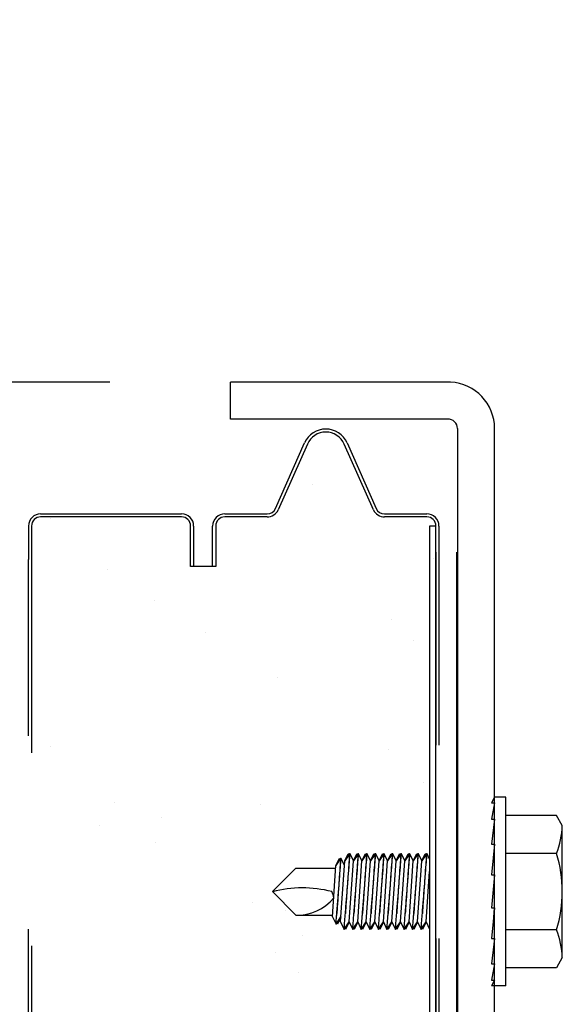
# Model space of a CAD drawing. Header units: inches. Extents: x 168.8 to 189.1, y 234.4 to 247.7.
# Tile 19 of 24: x 174.771 to 175.052, y 245.167 to 245.676. Entities that reach past the tile are written whole.
import ezdxf

# ---------------------------------------------------------------- set-up
doc = ezdxf.new("R2010")
doc.units = ezdxf.units.IN
doc.header["$LTSCALE"] = 0.25
doc.header["$MEASUREMENT"] = 0
doc.linetypes.add('HIDDEN', pattern=[0.375, 0.25, -0.125])
doc.layers.add('515', color=7, linetype='Continuous')
doc.layers.add('ANNOTATIONS', color=1, linetype='Continuous')
doc.styles.add('ARIAL', font='arial.ttf', dxfattribs={"height": 0.09375})
doc.styles.get("Standard").update_dxf_attribs({"font": 'romans.shx'})
doc.dimstyles.new('DIMSTYLE_5', dxfattribs={"dimtxt": 0.0625, "dimasz": 0.15, "dimexe": 0.18, "dimexo": 0.0625, "dimgap": 0.09, "dimtad": 0, "dimtih": 1, "dimtoh": 1, "dimdec": 5, "dimlfac": 8, "dimzin": 4, "dimdsep": 46, "dimtxsty": 'Standard', "dimcen": 0.09, "dimadec": 0, "dimazin": 0, "dimtp": 0.03125, "dimtm": 0.03125, "dimtfac": 1, "dimtdec": 5, "dimtofl": 0, "dimtmove": 0, "dimatfit": 3, "dimfxl": 1, "dimtolj": 1, "dimtzin": 4, "dimarcsym": 0})

# ---------------------------------------------------------------- blocks, each defined once
blk = doc.blocks.new('*D7')
at = {"layer": 'ANNOTATIONS', "color": 0, "lineweight": -2, "transparency": 16777216}
for p, q in [((173.962679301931, 245.5824216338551), (173.962679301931, 245.6761716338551)), ((174.8174746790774, 245.4886716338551), (173.782679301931, 245.4886716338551)), ((174.0339885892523, 245.3294994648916), (173.782679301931, 245.3294994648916)), ((173.962679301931, 245.2357494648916), (173.962679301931, 245.1419994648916)), ((173.962679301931, 245.1419994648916), (173.868929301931, 245.1419994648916))]:
    blk.add_line(p, q, dxfattribs=at)
at = {"layer": 'ANNOTATIONS', "color": 0, "transparency": 16777216}
for points in [[(173.947054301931, 245.5824216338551), (173.978304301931, 245.5824216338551), (173.962679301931, 245.4886716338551)], [(173.947054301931, 245.2357494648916), (173.978304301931, 245.2357494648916), (173.962679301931, 245.3294994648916)]]:
    blk.add_solid(points, dxfattribs=at)
at = {"layer": 'defpoints', "color": 0, "transparency": 16777216}
for p in [(174.8799746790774, 245.4886716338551), (173.962679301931, 245.3294994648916), (174.0964885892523, 245.3294994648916)]:
    blk.add_point(p, dxfattribs=at)
at = {"layer": 'ANNOTATIONS', "color": 0, "transparency": 16777216, "insert": (173.5872725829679, 245.1419994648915), "char_height": 0.09375, "attachment_point": 5, "style": 'ARIAL'}
blk.add_mtext('\\A1;1" LAP', dxfattribs=at)

msp = doc.modelspace()

# ---------------------------------------------------------------- linework, layer by layer
at = {"layer": '515'}
for p, q in [((174.9938606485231, 245.488671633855), (174.8799746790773, 245.488671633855)), ((174.8799746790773, 245.4694792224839), (174.8799746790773, 245.488671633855)), ((174.9923445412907, 245.4694792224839), (174.8799746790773, 245.4694792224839)), ((174.9974746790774, 245.464610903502), (174.9974746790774, 244.799874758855)), ((175.0166934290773, 244.799874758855), (175.0166934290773, 245.464610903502)), ((174.9031999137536, 245.423211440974), (174.9183130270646, 245.4571929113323)), ((174.919740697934, 245.4565579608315), (174.904627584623, 245.4225764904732)), ((174.953984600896, 245.4225764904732), (174.9388714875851, 245.4565579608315)), ((174.9402991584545, 245.4571929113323), (174.9554122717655, 245.423211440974)), ((174.9224926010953, 245.435681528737), (174.9224926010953, 245.435681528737)), ((174.7816498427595, 245.4204287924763), (174.8546185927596, 245.4204287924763)), ((174.8546185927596, 245.4188662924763), (174.7816498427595, 245.4188662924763)), ((174.7867885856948, 245.4178157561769), (174.7867885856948, 245.4178157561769)), ((174.8769623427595, 245.4204287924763), (174.8989169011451, 245.4204287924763)), ((174.8989169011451, 245.4188662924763), (174.8769623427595, 245.4188662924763)), ((174.9596952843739, 245.4204287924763), (174.9816498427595, 245.4204287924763)), ((174.9816498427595, 245.4188662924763), (174.9596952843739, 245.4188662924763)), ((174.7753998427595, 245.4141787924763), (174.7753998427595, 245.3968771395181)), ((174.7769623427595, 245.4141787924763), (174.7769623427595, 245.3968771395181)), ((174.8593060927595, 245.3931857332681), (174.8593060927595, 245.4141787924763)), ((174.8608685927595, 245.4141787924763), (174.8608685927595, 245.3931857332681)), ((174.8707123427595, 245.3931857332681), (174.8707123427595, 245.4141787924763)), ((174.8722748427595, 245.4141787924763), (174.8722748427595, 245.3931857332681)), ((174.9878998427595, 245.4141787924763), (174.9878998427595, 245.3968771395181)), ((174.9849235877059, 245.3975285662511), (174.9849235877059, 245.3975285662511)), ((174.8161177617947, 245.3914468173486), (174.8161177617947, 245.3914468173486)), ((174.8722748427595, 245.3931857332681), (174.8593060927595, 245.3931857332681)), ((174.8406227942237, 245.3756717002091), (174.8406227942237, 245.3756717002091)), ((174.9631568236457, 245.365702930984), (174.9631568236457, 245.365702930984)), ((174.8669787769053, 245.3588810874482), (174.8669787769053, 245.3588810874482)), ((174.9746767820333, 245.3551468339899), (174.9746767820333, 245.3551468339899)), ((174.9043486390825, 245.3357012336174), (174.9043486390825, 245.3357012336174)), ((174.7867938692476, 245.3002921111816), (174.7867938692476, 245.3002921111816)), ((174.9618603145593, 245.2984348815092), (174.9618603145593, 245.2984348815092)), ((174.9801173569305, 245.2814460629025), (174.9801173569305, 245.2814460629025)), ((175.0166934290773, 245.273827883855), (175.0151309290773, 245.2709292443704)), ((175.0224551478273, 245.273827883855), (175.0166934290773, 245.273827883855)), ((175.0224551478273, 245.176171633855), (175.0224551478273, 245.273827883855)), ((174.8200548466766, 245.2710203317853), (174.8200548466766, 245.2710203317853)), ((174.8952248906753, 245.2702697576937), (174.8952248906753, 245.2702697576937)), ((175.0166934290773, 245.2709292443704), (175.0151309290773, 245.2624910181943)), ((175.0151309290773, 245.2709292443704), (175.0166934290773, 245.2709292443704)), ((175.0487020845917, 245.264452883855), (175.0224551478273, 245.264452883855)), ((175.0517520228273, 245.2591702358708), (175.0487020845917, 245.264452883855)), ((174.8118815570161, 245.2592973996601), (174.8118815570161, 245.2592973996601)), ((174.8444133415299, 245.2635802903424), (174.8444133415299, 245.2635802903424)), ((175.0166934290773, 245.2624910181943), (175.0151309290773, 245.2495307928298)), ((175.0151309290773, 245.2624910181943), (175.0166934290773, 245.2624910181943)), ((175.0517520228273, 245.1908292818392), (175.0517520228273, 245.2591702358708)), ((174.8411680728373, 245.2504673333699), (174.8411680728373, 245.2504673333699)), ((175.0166934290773, 245.2495307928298), (175.0151309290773, 245.2336117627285)), ((175.0151309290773, 245.2495307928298), (175.0166934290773, 245.2495307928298)), ((175.0487020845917, 245.244726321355), (175.0224551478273, 245.244726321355)), ((174.9138263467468, 245.237206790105), (174.9016193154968, 245.224999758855)), ((174.9138263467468, 245.237206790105), (174.9344723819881, 245.237206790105)), ((175.0166934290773, 245.2336117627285), (175.0151309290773, 245.2166539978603)), ((175.0151309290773, 245.2336117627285), (175.0166934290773, 245.2336117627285)), ((174.9138263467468, 245.212792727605), (174.9016193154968, 245.224999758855)), ((174.8910995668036, 245.2191653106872), (174.8910995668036, 245.2191653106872)), ((174.9082857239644, 245.2152747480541), (174.9082857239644, 245.2152747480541)), ((174.9138263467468, 245.212792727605), (174.9327651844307, 245.212792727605)), ((175.0151309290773, 245.2166539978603), (175.0166934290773, 245.2166539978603)), ((175.0166934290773, 245.2166539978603), (175.0151309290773, 245.2007028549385)), ((175.0487020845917, 245.2052731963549), (175.0224551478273, 245.2052731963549)), ((174.9174555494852, 245.2023746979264), (174.9174555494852, 245.2023746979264)), ((175.0166934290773, 245.2007028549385), (175.0151309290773, 245.1876822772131)), ((175.0151309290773, 245.2007028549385), (175.0166934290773, 245.2007028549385)), ((174.9033758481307, 245.1934644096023), (174.9033758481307, 245.1934644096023)), ((175.0151309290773, 245.1876822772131), (175.0166934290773, 245.1876822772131)), ((175.0166934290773, 245.1876822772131), (175.0151309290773, 245.179162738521)), ((175.0517520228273, 245.1908292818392), (175.0487020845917, 245.185546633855)), ((174.9148958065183, 245.1829083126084), (174.9148958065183, 245.1829083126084)), ((175.0487020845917, 245.185546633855), (175.0224551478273, 245.185546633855)), ((175.0166934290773, 245.179162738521), (175.0151309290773, 245.176171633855)), ((175.0151309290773, 245.179162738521), (175.0166934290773, 245.179162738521)), ((175.0224551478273, 245.176171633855), (175.0151309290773, 245.176171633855))]:
    msp.add_line(p, q, dxfattribs=at)
at = {"layer": '515', "linetype": 'HIDDEN', "ltscale": 0.125}
for p, q in [((174.7753998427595, 244.3055754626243), (174.7753998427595, 245.3968771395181)), ((174.7769623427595, 245.3968771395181), (174.7769623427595, 244.3062040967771)), ((174.9863373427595, 245.4006970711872), (174.9863373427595, 244.3778824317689)), ((174.9878998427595, 245.4006970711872), (174.9878998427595, 244.3785253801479))]:
    msp.add_line(p, q, dxfattribs=at)
at = {"layer": '515', "linetype": 'Continuous'}
msp.add_line((174.9971185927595, 244.3823187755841), (174.9971185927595, 245.4006970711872), dxfattribs=at)
at = {"layer": '515', "extrusion": (-1, 6.123031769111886e-17, -2.211208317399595e-32)}
for p, q in [((174.939162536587, 245.240945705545), (174.9409112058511, 245.244531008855)), ((174.9413768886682, 245.2442286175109), (174.939162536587, 245.240945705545)), ((174.9409112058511, 245.244531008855), (174.9411729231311, 245.244531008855)), ((174.9411729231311, 245.244531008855), (174.9413768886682, 245.2442286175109)), ((174.9415808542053, 245.244531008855), (174.9413768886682, 245.2442286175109)), ((174.9418425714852, 245.244531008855), (174.9415808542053, 245.244531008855)), ((174.9435912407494, 245.240945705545), (174.9418425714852, 245.244531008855)), ((174.9435912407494, 245.240945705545), (174.9453399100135, 245.244531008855)), ((174.9458055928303, 245.2442286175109), (174.9435912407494, 245.240945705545)), ((174.9453399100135, 245.244531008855), (174.9456016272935, 245.244531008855)), ((174.9456016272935, 245.244531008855), (174.9458055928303, 245.2442286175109)), ((174.9460095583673, 245.244531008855), (174.9458055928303, 245.2442286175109)), ((174.9462712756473, 245.244531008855), (174.9460095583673, 245.244531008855)), ((174.9480199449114, 245.240945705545), (174.9462712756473, 245.244531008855)), ((174.9480199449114, 245.240945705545), (174.9497686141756, 245.244531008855)), ((174.9502342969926, 245.2442286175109), (174.9480199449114, 245.240945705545)), ((174.9497686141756, 245.244531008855), (174.9500303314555, 245.244531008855)), ((174.9500303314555, 245.244531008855), (174.9502342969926, 245.2442286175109)), ((174.9504382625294, 245.244531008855), (174.9502342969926, 245.2442286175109)), ((174.9506999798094, 245.244531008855), (174.9504382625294, 245.244531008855)), ((174.9524486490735, 245.240945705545), (174.9506999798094, 245.244531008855)), ((174.9524486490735, 245.240945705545), (174.9541973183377, 245.244531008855)), ((174.9546630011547, 245.2442286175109), (174.9524486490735, 245.240945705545)), ((174.9541973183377, 245.244531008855), (174.9544590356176, 245.244531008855)), ((174.9544590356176, 245.244531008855), (174.9546630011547, 245.2442286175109)), ((174.9548669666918, 245.244531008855), (174.9546630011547, 245.2442286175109)), ((174.9551286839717, 245.244531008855), (174.9548669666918, 245.244531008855)), ((174.9568773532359, 245.240945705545), (174.9551286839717, 245.244531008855)), ((174.9568773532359, 245.240945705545), (174.9586260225, 245.244531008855)), ((174.9590917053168, 245.2442286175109), (174.9568773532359, 245.240945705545)), ((174.9586260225, 245.244531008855), (174.95888773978, 245.244531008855)), ((174.95888773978, 245.244531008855), (174.9590917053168, 245.2442286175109)), ((174.9592956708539, 245.244531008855), (174.9590917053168, 245.2442286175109)), ((174.9595573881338, 245.244531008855), (174.9592956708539, 245.244531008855)), ((174.961306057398, 245.240945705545), (174.9595573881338, 245.244531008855)), ((174.961306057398, 245.240945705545), (174.9630547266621, 245.244531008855)), ((174.9635204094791, 245.2442286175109), (174.961306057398, 245.240945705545)), ((174.9630547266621, 245.244531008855), (174.9633164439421, 245.244531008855)), ((174.9633164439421, 245.244531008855), (174.9635204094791, 245.2442286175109)), ((174.9637243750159, 245.244531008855), (174.9635204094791, 245.2442286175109)), ((174.9639860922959, 245.244531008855), (174.9637243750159, 245.244531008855)), ((174.9657347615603, 245.240945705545), (174.9639860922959, 245.244531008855)), ((174.9657347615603, 245.240945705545), (174.9674834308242, 245.244531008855)), ((174.9679491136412, 245.2442286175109), (174.9657347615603, 245.240945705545)), ((174.9674834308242, 245.244531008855), (174.9677451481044, 245.244531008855)), ((174.9677451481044, 245.244531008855), (174.9679491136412, 245.2442286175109)), ((174.9681530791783, 245.244531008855), (174.9679491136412, 245.2442286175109)), ((174.9684147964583, 245.244531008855), (174.9681530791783, 245.244531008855)), ((174.9701634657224, 245.240945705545), (174.9684147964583, 245.244531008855)), ((174.9701634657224, 245.240945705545), (174.9719121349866, 245.244531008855)), ((174.9723778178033, 245.2442286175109), (174.9701634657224, 245.240945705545)), ((174.9719121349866, 245.244531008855), (174.9721738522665, 245.244531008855)), ((174.9721738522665, 245.244531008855), (174.9723778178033, 245.2442286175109)), ((174.9725817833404, 245.244531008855), (174.9723778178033, 245.2442286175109)), ((174.9728435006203, 245.244531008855), (174.9725817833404, 245.244531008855)), ((174.9745921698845, 245.240945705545), (174.9728435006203, 245.244531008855)), ((174.9745921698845, 245.240945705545), (174.9763408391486, 245.244531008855)), ((174.9768065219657, 245.2442286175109), (174.9745921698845, 245.240945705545)), ((174.9763408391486, 245.244531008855), (174.9766025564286, 245.244531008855)), ((174.9766025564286, 245.244531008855), (174.9768065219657, 245.2442286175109)), ((174.9770104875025, 245.244531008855), (174.9768065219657, 245.2442286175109)), ((174.9772722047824, 245.244531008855), (174.9770104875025, 245.244531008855)), ((174.9790208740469, 245.240945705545), (174.9772722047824, 245.244531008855)), ((174.9790208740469, 245.240945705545), (174.980769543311, 245.244531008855)), ((174.9812352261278, 245.244228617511), (174.9790208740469, 245.240945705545)), ((174.980769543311, 245.244531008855), (174.981031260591, 245.244531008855)), ((174.981031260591, 245.244531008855), (174.9812352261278, 245.244228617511)), ((174.9814391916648, 245.244531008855), (174.9812352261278, 245.244228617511)), ((174.9817009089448, 245.244531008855), (174.9814391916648, 245.244531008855)), ((174.9830560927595, 245.2417524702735), (174.9817009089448, 245.244531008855)), ((174.9327051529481, 245.2119342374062), (174.9345679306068, 245.2385731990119)), ((174.9345503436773, 245.2385371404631), (174.9362990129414, 245.2421224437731)), ((174.9367646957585, 245.241820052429), (174.9345503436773, 245.2385371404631)), ((174.9362990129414, 245.2421224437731), (174.9365607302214, 245.2421224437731)), ((174.9365607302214, 245.2421224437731), (174.9367646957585, 245.241820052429)), ((174.9369686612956, 245.2421224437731), (174.9367646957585, 245.241820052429)), ((174.9369481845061, 245.2092789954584), (174.939162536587, 245.240945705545)), ((174.9372303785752, 245.2421224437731), (174.9369686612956, 245.2421224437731)), ((174.9389790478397, 245.2385371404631), (174.9372303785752, 245.2421224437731)), ((174.9413768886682, 245.2092789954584), (174.9435912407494, 245.240945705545)), ((174.9458055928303, 245.2092789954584), (174.9480199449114, 245.240945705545)), ((174.9502342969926, 245.2092789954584), (174.9524486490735, 245.240945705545)), ((174.9546630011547, 245.2092789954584), (174.9568773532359, 245.240945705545)), ((174.9590917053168, 245.2092789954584), (174.961306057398, 245.240945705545)), ((174.9635204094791, 245.2092789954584), (174.9657347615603, 245.240945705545)), ((174.9679491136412, 245.2092789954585), (174.9701634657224, 245.240945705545)), ((174.9723778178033, 245.2092789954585), (174.9745921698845, 245.240945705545)), ((174.9768065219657, 245.2092789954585), (174.9790208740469, 245.240945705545)), ((174.9812352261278, 245.2092789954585), (174.9830560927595, 245.2353186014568)), ((175.0162106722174, 245.2117256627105), (175.0165552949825, 245.2166539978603)), ((174.9327051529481, 245.2119342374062), (174.9345741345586, 245.2081022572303)), ((174.9345741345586, 245.2081022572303), (174.9371443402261, 245.2119127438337)), ((174.9352858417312, 245.2081022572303), (174.9349299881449, 245.2086298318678)), ((174.9371443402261, 245.2119127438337), (174.9352858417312, 245.2081022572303)), ((174.9369481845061, 245.2092789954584), (174.9388066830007, 245.205468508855)), ((174.9388066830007, 245.205468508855), (174.9413768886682, 245.2092789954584)), ((174.9413768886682, 245.2092789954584), (174.9395183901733, 245.205468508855)), ((174.9413768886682, 245.2092789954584), (174.943235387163, 245.205468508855)), ((174.9435912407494, 245.2059960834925), (174.9458055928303, 245.2092789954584)), ((174.9458055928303, 245.2092789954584), (174.9439470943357, 245.205468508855)), ((174.9458055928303, 245.2092789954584), (174.9476640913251, 245.205468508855)), ((174.9476640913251, 245.205468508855), (174.9502342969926, 245.2092789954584)), ((174.9502342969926, 245.2092789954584), (174.9483757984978, 245.205468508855)), ((174.9502342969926, 245.2092789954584), (174.9520927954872, 245.205468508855)), ((174.9520927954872, 245.205468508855), (174.9546630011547, 245.2092789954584)), ((174.9546630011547, 245.2092789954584), (174.9528045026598, 245.205468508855)), ((174.9546630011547, 245.2092789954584), (174.9565214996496, 245.205468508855)), ((174.9568773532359, 245.2059960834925), (174.9590917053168, 245.2092789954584)), ((174.9590917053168, 245.2092789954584), (174.9572332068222, 245.205468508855)), ((174.9590917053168, 245.2092789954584), (174.9609502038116, 245.205468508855)), ((174.9609502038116, 245.205468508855), (174.9635204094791, 245.2092789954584)), ((174.9635204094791, 245.2092789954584), (174.9616619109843, 245.205468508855)), ((174.9635204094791, 245.2092789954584), (174.965378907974, 245.205468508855)), ((174.9657347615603, 245.2059960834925), (174.9679491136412, 245.2092789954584)), ((174.9679491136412, 245.2092789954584), (174.9660906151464, 245.205468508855)), ((174.9679491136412, 245.2092789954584), (174.9698076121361, 245.205468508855)), ((174.9701634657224, 245.2059960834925), (174.9723778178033, 245.2092789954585)), ((174.9723778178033, 245.2092789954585), (174.9705193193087, 245.205468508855)), ((174.9723778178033, 245.2092789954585), (174.9742363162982, 245.205468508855)), ((174.9742363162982, 245.205468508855), (174.9768065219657, 245.2092789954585)), ((174.9768065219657, 245.2092789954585), (174.9749480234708, 245.205468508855)), ((174.9768065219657, 245.2092789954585), (174.9786650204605, 245.205468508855)), ((174.9790208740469, 245.2059960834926), (174.9812352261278, 245.2092789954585)), ((174.9812352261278, 245.2092789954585), (174.9793767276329, 245.205468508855)), ((174.9812352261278, 245.2092789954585), (174.9830560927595, 245.2055456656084)), ((174.9395183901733, 245.205468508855), (174.939162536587, 245.2059960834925)), ((174.943235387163, 245.205468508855), (174.9435912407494, 245.2059960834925)), ((174.9439470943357, 245.205468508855), (174.9435912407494, 245.2059960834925)), ((174.9483757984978, 245.205468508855), (174.9480199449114, 245.2059960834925)), ((174.9528045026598, 245.205468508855), (174.9524486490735, 245.2059960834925)), ((174.9565214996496, 245.205468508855), (174.9568773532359, 245.2059960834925)), ((174.9572332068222, 245.205468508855), (174.9568773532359, 245.2059960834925)), ((174.9616619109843, 245.205468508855), (174.961306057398, 245.2059960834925)), ((174.965378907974, 245.205468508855), (174.9657347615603, 245.2059960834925)), ((174.9660906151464, 245.205468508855), (174.9657347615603, 245.2059960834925)), ((174.9698076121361, 245.205468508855), (174.9701634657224, 245.2059960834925)), ((174.9705193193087, 245.205468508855), (174.9701634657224, 245.2059960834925)), ((174.9749480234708, 245.205468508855), (174.9745921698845, 245.2059960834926)), ((174.9786650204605, 245.205468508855), (174.9790208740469, 245.2059960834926)), ((174.9793767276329, 245.205468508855), (174.9790208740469, 245.2059960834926))]:
    msp.add_line(p, q, dxfattribs=at)
at = {"layer": '515'}
msp.add_lwpolyline([(174.9863373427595, 245.4141405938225), (174.9830560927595, 245.4141405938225), (174.9830560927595, 244.8282030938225), (174.9863373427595, 244.8282030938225), (174.9863373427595, 245.4141787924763)], dxfattribs=at)
for centre, radius, start, end in [((174.9925996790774, 245.464610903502), 0.02409375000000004, 0, 87.0000000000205), ((174.9925996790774, 245.464610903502), 0.004875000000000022, 0, 92.99999999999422), ((174.9293060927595, 245.4523037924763), 0.01203124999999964, 23.97690160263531, 156.0230983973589), ((174.9293060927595, 245.4523037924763), 0.01046874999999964, 23.97690160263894, 156.0230983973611), ((174.8989169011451, 245.4251162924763), 0.004687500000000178, 270.0000000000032, 336.0230983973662), ((174.8989169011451, 245.4251162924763), 0.00625000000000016, 270.0000000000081, 336.0230983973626), ((174.9596952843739, 245.4251162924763), 0.006250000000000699, 203.9769016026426, 270), ((174.9596952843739, 245.4251162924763), 0.0046875, 203.9769016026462, 270.0000000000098), ((174.7816498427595, 245.4141787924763), 0.006250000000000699, 90.0000000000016, 180.0000000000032), ((174.7816498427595, 245.4141787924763), 0.004687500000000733, 90, 180), ((174.8546185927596, 245.4141787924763), 0.006249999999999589, 359.9999999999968, 89.99999999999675), ((174.8546185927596, 245.4141787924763), 0.0046874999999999, 3.256887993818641e-12, 89.99999999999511), ((174.8769623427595, 245.4141787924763), 0.006249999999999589, 90.0000000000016, 180.0000000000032), ((174.8769623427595, 245.4141787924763), 0.004687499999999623, 90.00000000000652, 180), ((174.9816498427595, 245.4141787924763), 0.006250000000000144, 359.9999999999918, 89.99999999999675), ((174.9816498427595, 245.4141787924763), 0.004687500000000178, 0, 90), ((175.0084226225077, 245.2607755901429), 0.04335912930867, 338.2752921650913, 357.878161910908), ((174.9864311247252, 245.2249997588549), 0.06532082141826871, 342.4225321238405, 17.57746787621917), ((174.9171162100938, 245.1646394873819), 0.06226651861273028, 75.78606970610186, 104.4112495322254), ((174.9244161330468, 245.2208268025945), 0.009013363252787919, 5.523393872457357, 27.57920595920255), ((174.9144839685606, 245.2372913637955), 0.02450746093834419, 268.4623671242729, 320.4747165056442), ((175.0084226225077, 245.189223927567), 0.04335912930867, 2.121838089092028, 21.72470783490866)]:
    msp.add_arc(centre, radius, start, end, dxfattribs=at)
for points, knots in [([(174.9394227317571, 245.2137400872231), (174.9395220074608, 245.2149611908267), (174.9396308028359, 245.2163045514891), (174.9399406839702, 245.2201502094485), (174.9401517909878, 245.2227920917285), (174.940540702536, 245.227700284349), (174.9407446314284, 245.2302956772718), (174.9411160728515, 245.2350604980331), (174.9412836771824, 245.2372298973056), (174.9415454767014, 245.2406342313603), (174.9416577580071, 245.2421040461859), (174.9418062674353, 245.2440524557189), (174.9418425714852, 245.244531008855), (174.9418425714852, 245.244531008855)], [0.1103396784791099, 0.1103396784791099, 0.1103396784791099, 0.1103396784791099, 0.1364385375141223, 0.1364385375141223, 0.1816313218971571, 0.1816313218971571, 0.2262543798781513, 0.2262543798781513, 0.2708774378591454, 0.2708774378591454, 0.3151307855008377, 0.3151307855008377, 0.3593841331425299, 0.3593841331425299, 0.3593841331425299, 0.3593841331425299]), ([(174.9415808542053, 245.244531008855), (174.9415808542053, 245.244531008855), (174.9415451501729, 245.24403879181), (174.9414007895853, 245.2420386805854), (174.9412922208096, 245.2405308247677), (174.9410436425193, 245.2370546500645), (174.9408870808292, 245.2348546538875), (174.9405471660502, 245.2300360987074), (174.9403638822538, 245.2274175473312), (174.940022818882, 245.2225067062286), (174.9398422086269, 245.219885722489), (174.9395869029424, 245.2161536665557), (174.9395010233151, 245.214892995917), (174.9394227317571, 245.2137400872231)], [-0.3592497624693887, -0.3592497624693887, -0.3592497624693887, -0.3592497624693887, -0.3143636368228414, -0.3143636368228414, -0.269477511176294, -0.269477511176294, -0.2245967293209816, -0.2245967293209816, -0.1797159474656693, -0.1797159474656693, -0.1348089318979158, -0.1348089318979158, -0.1102388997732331, -0.1102388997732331, -0.1102388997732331, -0.1102388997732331]), ([(174.9460095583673, 245.244531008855), (174.9460095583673, 245.244531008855), (174.9459738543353, 245.24403879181), (174.9458294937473, 245.2420386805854), (174.9457209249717, 245.2405308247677), (174.9454723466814, 245.2370546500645), (174.9453157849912, 245.2348546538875), (174.9449758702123, 245.2300360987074), (174.9447925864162, 245.2274175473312), (174.9444515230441, 245.2225067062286), (174.944270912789, 245.219885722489), (174.9440156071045, 245.2161536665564), (174.9439297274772, 245.2148929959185), (174.9438514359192, 245.2137400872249)], [-0.3592497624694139, -0.3592497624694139, -0.3592497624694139, -0.3592497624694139, -0.3143636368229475, -0.3143636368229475, -0.2694775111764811, -0.2694775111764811, -0.2245967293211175, -0.2245967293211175, -0.1797159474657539, -0.1797159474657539, -0.1348089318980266, -0.1348089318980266, -0.1102388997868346, -0.1102388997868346, -0.1102388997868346, -0.1102388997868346]), ([(174.9438514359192, 245.2137400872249), (174.9439507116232, 245.2149611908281), (174.944059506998, 245.2163045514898), (174.9443693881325, 245.2201502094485), (174.9445804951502, 245.2227920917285), (174.9449694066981, 245.227700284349), (174.9451733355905, 245.2302956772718), (174.9455447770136, 245.2350604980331), (174.9457123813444, 245.2372298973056), (174.9459741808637, 245.2406342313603), (174.9460864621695, 245.242104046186), (174.9462349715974, 245.2440524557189), (174.9462712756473, 245.244531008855), (174.9462712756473, 245.244531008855)], [0.1103396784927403, 0.1103396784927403, 0.1103396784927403, 0.1103396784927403, 0.1364385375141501, 0.1364385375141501, 0.1816313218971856, 0.1816313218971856, 0.2262543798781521, 0.2262543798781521, 0.2708774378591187, 0.2708774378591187, 0.3151307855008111, 0.3151307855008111, 0.3593841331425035, 0.3593841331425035, 0.3593841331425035, 0.3593841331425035]), ([(174.9504382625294, 245.244531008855), (174.9504382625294, 245.244531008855), (174.9504025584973, 245.24403879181), (174.9502581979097, 245.2420386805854), (174.9501496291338, 245.2405308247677), (174.9499010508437, 245.2370546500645), (174.9497444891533, 245.2348546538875), (174.9494045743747, 245.2300360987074), (174.9492212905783, 245.2274175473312), (174.9488802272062, 245.2225067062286), (174.948699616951, 245.219885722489), (174.9484443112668, 245.216153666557), (174.9483584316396, 245.2148929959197), (174.9482801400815, 245.2137400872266)], [-0.3592497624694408, -0.3592497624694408, -0.3592497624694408, -0.3592497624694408, -0.3143636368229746, -0.3143636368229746, -0.2694775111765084, -0.2694775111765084, -0.224596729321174, -0.224596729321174, -0.1797159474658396, -0.1797159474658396, -0.1348089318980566, -0.1348089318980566, -0.1102388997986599, -0.1102388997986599, -0.1102388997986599, -0.1102388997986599]), ([(174.9482801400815, 245.2137400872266), (174.9483794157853, 245.2149611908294), (174.9484882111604, 245.2163045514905), (174.9487980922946, 245.2201502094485), (174.9490091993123, 245.2227920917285), (174.9493981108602, 245.227700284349), (174.9496020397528, 245.2302956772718), (174.949973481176, 245.2350604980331), (174.9501410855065, 245.2372298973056), (174.9504028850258, 245.2406342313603), (174.9505151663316, 245.242104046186), (174.9506636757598, 245.2440524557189), (174.9506999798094, 245.244531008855), (174.9506999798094, 245.244531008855)], [0.1103396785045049, 0.1103396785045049, 0.1103396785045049, 0.1103396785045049, 0.1364385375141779, 0.1364385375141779, 0.181631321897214, 0.181631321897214, 0.226254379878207, 0.226254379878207, 0.2708774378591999, 0.2708774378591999, 0.3151307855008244, 0.3151307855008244, 0.3593841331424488, 0.3593841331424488, 0.3593841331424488, 0.3593841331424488]), ([(174.9548669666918, 245.244531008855), (174.9548669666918, 245.244531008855), (174.9548312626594, 245.24403879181), (174.9546869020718, 245.2420386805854), (174.9545783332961, 245.2405308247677), (174.9543297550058, 245.2370546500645), (174.9541731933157, 245.2348546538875), (174.9538332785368, 245.2300360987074), (174.9536499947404, 245.2274175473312), (174.9533089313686, 245.2225067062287), (174.9531283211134, 245.219885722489), (174.9528730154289, 245.2161536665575), (174.9527871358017, 245.2148929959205), (174.9527088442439, 245.2137400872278)], [-0.3592497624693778, -0.3592497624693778, -0.3592497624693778, -0.3592497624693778, -0.3143636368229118, -0.3143636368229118, -0.2694775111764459, -0.2694775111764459, -0.2245967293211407, -0.2245967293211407, -0.1797159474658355, -0.1797159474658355, -0.1348089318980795, -0.1348089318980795, -0.1102388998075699, -0.1102388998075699, -0.1102388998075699, -0.1102388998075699]), ([(174.9527088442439, 245.2137400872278), (174.9528081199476, 245.2149611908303), (174.9529169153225, 245.216304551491), (174.9532267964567, 245.2201502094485), (174.9534379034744, 245.2227920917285), (174.9538268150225, 245.227700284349), (174.9540307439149, 245.2302956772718), (174.954402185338, 245.2350604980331), (174.9545697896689, 245.2372298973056), (174.9548315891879, 245.2406342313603), (174.9549438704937, 245.242104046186), (174.9550923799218, 245.2440524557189), (174.9551286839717, 245.244531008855), (174.9551286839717, 245.244531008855)], [0.1103396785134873, 0.1103396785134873, 0.1103396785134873, 0.1103396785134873, 0.1364385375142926, 0.1364385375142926, 0.181631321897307, 0.181631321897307, 0.2262543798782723, 0.2262543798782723, 0.2708774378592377, 0.2708774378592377, 0.3151307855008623, 0.3151307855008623, 0.3593841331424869, 0.3593841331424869, 0.3593841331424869, 0.3593841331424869]), ([(174.9592956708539, 245.244531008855), (174.9592956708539, 245.244531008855), (174.9592599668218, 245.24403879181), (174.9591156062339, 245.2420386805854), (174.9590070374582, 245.2405308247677), (174.9587584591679, 245.2370546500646), (174.9586018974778, 245.2348546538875), (174.9582619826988, 245.2300360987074), (174.9580786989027, 245.2274175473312), (174.9577376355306, 245.2225067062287), (174.9575570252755, 245.219885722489), (174.9573017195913, 245.2161536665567), (174.9572158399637, 245.2148929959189), (174.957137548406, 245.2137400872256)], [-0.3592497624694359, -0.3592497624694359, -0.3592497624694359, -0.3592497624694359, -0.3143636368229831, -0.3143636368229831, -0.2694775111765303, -0.2694775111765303, -0.2245967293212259, -0.2245967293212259, -0.1797159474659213, -0.1797159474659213, -0.1348089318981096, -0.1348089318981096, -0.1102388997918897, -0.1102388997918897, -0.1102388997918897, -0.1102388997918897]), ([(174.957137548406, 245.2137400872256), (174.9572368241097, 245.2149611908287), (174.9573456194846, 245.2163045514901), (174.9576555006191, 245.2201502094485), (174.9578666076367, 245.2227920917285), (174.9582555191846, 245.2277002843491), (174.958459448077, 245.2302956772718), (174.9588308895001, 245.2350604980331), (174.958998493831, 245.2372298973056), (174.9592602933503, 245.2406342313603), (174.959372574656, 245.242104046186), (174.9595210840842, 245.2440524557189), (174.9595573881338, 245.244531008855), (174.9595573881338, 245.244531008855)], [0.1103396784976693, 0.1103396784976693, 0.1103396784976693, 0.1103396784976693, 0.1364385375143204, 0.1364385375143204, 0.1816313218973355, 0.1816313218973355, 0.2262543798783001, 0.2262543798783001, 0.2708774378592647, 0.2708774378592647, 0.3151307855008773, 0.3151307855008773, 0.35938413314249, 0.35938413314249, 0.35938413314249, 0.35938413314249]), ([(174.9637243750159, 245.244531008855), (174.9637243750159, 245.244531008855), (174.9636886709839, 245.24403879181), (174.9635443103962, 245.2420386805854), (174.9634357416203, 245.2405308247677), (174.9631871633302, 245.2370546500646), (174.9630306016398, 245.2348546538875), (174.9626906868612, 245.2300360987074), (174.9625074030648, 245.2274175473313), (174.9621663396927, 245.2225067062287), (174.9619857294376, 245.219885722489), (174.9617304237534, 245.2161536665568), (174.9616445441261, 245.2148929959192), (174.961566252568, 245.2137400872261)], [-0.3592497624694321, -0.3592497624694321, -0.3592497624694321, -0.3592497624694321, -0.3143636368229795, -0.3143636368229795, -0.269477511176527, -0.269477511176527, -0.2245967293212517, -0.2245967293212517, -0.1797159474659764, -0.1797159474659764, -0.134808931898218, -0.134808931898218, -0.1102388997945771, -0.1102388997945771, -0.1102388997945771, -0.1102388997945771]), ([(174.961566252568, 245.2137400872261), (174.9616655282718, 245.214961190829), (174.9617743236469, 245.2163045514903), (174.9620842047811, 245.2201502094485), (174.9622953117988, 245.2227920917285), (174.9626842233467, 245.2277002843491), (174.9628881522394, 245.2302956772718), (174.9632595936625, 245.2350604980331), (174.963427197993, 245.2372298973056), (174.9636889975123, 245.2406342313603), (174.9638012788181, 245.242104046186), (174.9639497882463, 245.2440524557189), (174.9639860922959, 245.244531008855), (174.9639860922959, 245.244531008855)], [0.1103396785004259, 0.1103396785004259, 0.1103396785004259, 0.1103396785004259, 0.1364385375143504, 0.1364385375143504, 0.1816313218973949, 0.1816313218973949, 0.2262543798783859, 0.2262543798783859, 0.2708774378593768, 0.2708774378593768, 0.3151307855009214, 0.3151307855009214, 0.3593841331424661, 0.3593841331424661, 0.3593841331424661, 0.3593841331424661]), ([(174.9681530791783, 245.244531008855), (174.9681530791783, 245.244531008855), (174.9681173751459, 245.24403879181), (174.9679730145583, 245.2420386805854), (174.9678644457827, 245.2405308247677), (174.9676158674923, 245.2370546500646), (174.9674593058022, 245.2348546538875), (174.9671193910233, 245.2300360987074), (174.9669361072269, 245.2274175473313), (174.9665950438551, 245.2225067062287), (174.9664144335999, 245.219885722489), (174.9661591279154, 245.2161536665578), (174.9660732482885, 245.2148929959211), (174.9659949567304, 245.2137400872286)], [-0.3592497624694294, -0.3592497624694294, -0.3592497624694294, -0.3592497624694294, -0.3143636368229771, -0.3143636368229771, -0.2694775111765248, -0.2694775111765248, -0.2245967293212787, -0.2245967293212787, -0.1797159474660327, -0.1797159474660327, -0.1348089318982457, -0.1348089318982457, -0.1102388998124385, -0.1102388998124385, -0.1102388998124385, -0.1102388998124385]), ([(174.9659949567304, 245.2137400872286), (174.9660942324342, 245.2149611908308), (174.966203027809, 245.2163045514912), (174.9665129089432, 245.2201502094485), (174.9667240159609, 245.2227920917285), (174.967112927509, 245.2277002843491), (174.9673168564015, 245.2302956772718), (174.9676882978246, 245.2350604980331), (174.9678559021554, 245.2372298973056), (174.9681177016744, 245.2406342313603), (174.9682299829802, 245.242104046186), (174.9683784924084, 245.2440524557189), (174.9684147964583, 245.244531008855), (174.9684147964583, 245.244531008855)], [0.1103396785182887, 0.1103396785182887, 0.1103396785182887, 0.1103396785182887, 0.1364385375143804, 0.1364385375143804, 0.1816313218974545, 0.1816313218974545, 0.2262543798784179, 0.2262543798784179, 0.2708774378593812, 0.2708774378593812, 0.3151307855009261, 0.3151307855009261, 0.3593841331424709, 0.3593841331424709, 0.3593841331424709, 0.3593841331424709]), ([(174.9725817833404, 245.244531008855), (174.9725817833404, 245.244531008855), (174.9725460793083, 245.24403879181), (174.9724017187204, 245.2420386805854), (174.9722931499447, 245.2405308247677), (174.9720445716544, 245.2370546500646), (174.9718880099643, 245.2348546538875), (174.9715480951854, 245.2300360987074), (174.9713648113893, 245.2274175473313), (174.9710237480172, 245.2225067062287), (174.970843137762, 245.2198857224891), (174.9705878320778, 245.2161536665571), (174.9705019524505, 245.2148929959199), (174.9704236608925, 245.2137400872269)], [-0.3592497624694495, -0.3592497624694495, -0.3592497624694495, -0.3592497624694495, -0.3143636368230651, -0.3143636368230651, -0.2694775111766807, -0.2694775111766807, -0.2245967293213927, -0.2245967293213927, -0.1797159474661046, -0.1797159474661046, -0.1348089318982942, -0.1348089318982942, -0.1102388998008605, -0.1102388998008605, -0.1102388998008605, -0.1102388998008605]), ([(174.9704236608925, 245.2137400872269), (174.9705229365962, 245.2149611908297), (174.9706317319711, 245.2163045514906), (174.9709416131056, 245.2201502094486), (174.9711527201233, 245.2227920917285), (174.9715416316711, 245.2277002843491), (174.9717455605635, 245.2302956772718), (174.9721170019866, 245.2350604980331), (174.9722846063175, 245.2372298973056), (174.9725464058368, 245.2406342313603), (174.9726586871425, 245.242104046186), (174.9728071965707, 245.2440524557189), (174.9728435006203, 245.244531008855), (174.9728435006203, 245.244531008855)], [0.1103396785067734, 0.1103396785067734, 0.1103396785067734, 0.1103396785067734, 0.1364385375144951, 0.1364385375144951, 0.1816313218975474, 0.1816313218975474, 0.2262543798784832, 0.2262543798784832, 0.270877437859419, 0.270877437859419, 0.315130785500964, 0.315130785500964, 0.3593841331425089, 0.3593841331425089, 0.3593841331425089, 0.3593841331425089]), ([(174.9770104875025, 245.244531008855), (174.9770104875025, 245.244531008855), (174.9769747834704, 245.24403879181), (174.9768304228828, 245.2420386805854), (174.9767218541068, 245.2405308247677), (174.9764732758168, 245.2370546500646), (174.9763167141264, 245.2348546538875), (174.9759767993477, 245.2300360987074), (174.9757935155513, 245.2274175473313), (174.9754524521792, 245.2225067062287), (174.9752718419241, 245.2198857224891), (174.9750165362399, 245.2161536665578), (174.9749306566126, 245.2148929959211), (174.9748523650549, 245.2137400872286)], [-0.359249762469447, -0.359249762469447, -0.359249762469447, -0.359249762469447, -0.3143636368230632, -0.3143636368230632, -0.2694775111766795, -0.2694775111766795, -0.2245967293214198, -0.2245967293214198, -0.1797159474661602, -0.1797159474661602, -0.1348089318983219, -0.1348089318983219, -0.1102388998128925, -0.1102388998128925, -0.1102388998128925, -0.1102388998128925]), ([(174.9748523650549, 245.2137400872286), (174.9749516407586, 245.2149611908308), (174.9750604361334, 245.2163045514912), (174.9753703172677, 245.2201502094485), (174.9755814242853, 245.2227920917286), (174.9759703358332, 245.2277002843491), (174.9761742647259, 245.2302956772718), (174.976545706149, 245.2350604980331), (174.9767133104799, 245.2372298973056), (174.9769751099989, 245.2406342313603), (174.9770873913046, 245.242104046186), (174.9772359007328, 245.2440524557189), (174.9772722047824, 245.244531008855), (174.9772722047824, 245.244531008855)], [0.1103396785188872, 0.1103396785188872, 0.1103396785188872, 0.1103396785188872, 0.1364385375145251, 0.1364385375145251, 0.1816313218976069, 0.1816313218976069, 0.2262543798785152, 0.2262543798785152, 0.2708774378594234, 0.2708774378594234, 0.3151307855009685, 0.3151307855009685, 0.3593841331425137, 0.3593841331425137, 0.3593841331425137, 0.3593841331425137]), ([(174.9814391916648, 245.244531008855), (174.9814391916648, 245.244531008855), (174.9814034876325, 245.24403879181), (174.9812591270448, 245.2420386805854), (174.9811505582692, 245.2405308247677), (174.9809019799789, 245.2370546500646), (174.9807454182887, 245.2348546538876), (174.9804055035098, 245.2300360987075), (174.9802222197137, 245.2274175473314), (174.9798811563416, 245.2225067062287), (174.9797005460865, 245.2198857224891), (174.9794452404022, 245.2161536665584), (174.979359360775, 245.2148929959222), (174.9792810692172, 245.21374008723)], [-0.3592497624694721, -0.3592497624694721, -0.3592497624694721, -0.3592497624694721, -0.3143636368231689, -0.3143636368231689, -0.2694775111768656, -0.2694775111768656, -0.2245967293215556, -0.2245967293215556, -0.1797159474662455, -0.1797159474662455, -0.1348089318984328, -0.1348089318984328, -0.1102388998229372, -0.1102388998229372, -0.1102388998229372, -0.1102388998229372]), ([(174.9792810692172, 245.21374008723), (174.9793803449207, 245.2149611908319), (174.9794891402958, 245.2163045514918), (174.9797990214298, 245.2201502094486), (174.9800101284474, 245.2227920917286), (174.9803990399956, 245.2277002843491), (174.980602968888, 245.2302956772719), (174.9809744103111, 245.2350604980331), (174.9811420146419, 245.2372298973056), (174.9814038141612, 245.2406342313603), (174.9815160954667, 245.242104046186), (174.9816646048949, 245.2440524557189), (174.9817009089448, 245.244531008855), (174.9817009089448, 245.244531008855)], [0.1103396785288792, 0.1103396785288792, 0.1103396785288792, 0.1103396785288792, 0.1364385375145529, 0.1364385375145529, 0.1816313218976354, 0.1816313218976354, 0.2262543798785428, 0.2262543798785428, 0.2708774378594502, 0.2708774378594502, 0.3151307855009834, 0.3151307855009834, 0.3593841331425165, 0.3593841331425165, 0.3593841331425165, 0.3593841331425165]), ([(174.9369782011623, 245.2421224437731), (174.9369122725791, 245.2412071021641), (174.9368299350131, 245.2400612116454), (174.9366149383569, 245.2370546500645), (174.9364583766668, 245.2348546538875), (174.9361184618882, 245.2300360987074), (174.9359351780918, 245.2274175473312), (174.9355941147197, 245.2225067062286), (174.9354135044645, 245.219885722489), (174.93515819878, 245.2161536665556), (174.9350723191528, 245.214892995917), (174.9349940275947, 245.213740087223)], [-0.30223659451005, -0.30223659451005, -0.30223659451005, -0.30223659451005, -0.269477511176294, -0.269477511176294, -0.2245967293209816, -0.2245967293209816, -0.1797159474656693, -0.1797159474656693, -0.1348089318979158, -0.1348089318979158, -0.1102388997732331, -0.1102388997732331, -0.1102388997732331, -0.1102388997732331]), ([(174.9349940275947, 245.213740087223), (174.9350933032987, 245.2149611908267), (174.9352020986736, 245.2163045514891), (174.9355119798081, 245.2201502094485), (174.9357230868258, 245.2227920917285), (174.9361119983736, 245.2277002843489), (174.9363159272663, 245.2302956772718), (174.9366873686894, 245.2350604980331), (174.93685497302, 245.2372298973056), (174.9370793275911, 245.240147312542), (174.937163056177, 245.241241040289), (174.9372303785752, 245.2421224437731)], [0.1103396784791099, 0.1103396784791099, 0.1103396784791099, 0.1103396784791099, 0.1364385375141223, 0.1364385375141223, 0.1816313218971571, 0.1816313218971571, 0.2262543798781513, 0.2262543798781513, 0.2708774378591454, 0.2708774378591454, 0.3024188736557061, 0.3024188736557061, 0.3024188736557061, 0.3024188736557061]), ([(174.9345741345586, 245.2081022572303), (174.934638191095, 245.2089623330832), (174.9347157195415, 245.2100032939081), (174.9348588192, 245.2119246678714), (174.9349236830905, 245.2127955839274), (174.9349940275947, 245.213740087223)], [0.05985282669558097, 0.05985282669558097, 0.05985282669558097, 0.05985282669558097, 0.08955783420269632, 0.08955783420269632, 0.1098279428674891, 0.1098279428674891, 0.1098279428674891, 0.1098279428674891]), ([(174.9388066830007, 245.205468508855), (174.9388066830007, 245.205468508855), (174.9388428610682, 245.2059542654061), (174.9389901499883, 245.2079318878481), (174.939101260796, 245.2094237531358), (174.9392875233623, 245.2119246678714), (174.9393523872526, 245.2127955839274), (174.9394227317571, 245.2137400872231)], [0, 0, 0, 0, 0.04477891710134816, 0.04477891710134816, 0.08955783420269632, 0.08955783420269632, 0.1098279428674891, 0.1098279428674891, 0.1098279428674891, 0.1098279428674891]), ([(174.943235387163, 245.205468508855), (174.943235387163, 245.205468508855), (174.9432715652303, 245.2059542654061), (174.9434188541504, 245.2079318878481), (174.9435299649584, 245.2094237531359), (174.9437162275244, 245.211924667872), (174.943781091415, 245.2127955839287), (174.9438514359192, 245.2137400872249)], [0, 0, 0, 0, 0.04477891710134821, 0.04477891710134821, 0.08955783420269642, 0.08955783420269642, 0.1098279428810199, 0.1098279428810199, 0.1098279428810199, 0.1098279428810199]), ([(174.9476640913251, 245.205468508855), (174.9476640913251, 245.205468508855), (174.9477002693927, 245.2059542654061), (174.9478475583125, 245.2079318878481), (174.9479586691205, 245.2094237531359), (174.9481449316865, 245.2119246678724), (174.948209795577, 245.2127955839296), (174.9482801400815, 245.2137400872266)], [0, 0, 0, 0, 0.04477891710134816, 0.04477891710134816, 0.08955783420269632, 0.08955783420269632, 0.1098279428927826, 0.1098279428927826, 0.1098279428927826, 0.1098279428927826]), ([(174.9520927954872, 245.205468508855), (174.9520927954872, 245.205468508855), (174.9521289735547, 245.2059542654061), (174.9522762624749, 245.2079318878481), (174.9523873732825, 245.2094237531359), (174.9525736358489, 245.2119246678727), (174.9526384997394, 245.2127955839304), (174.9527088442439, 245.2137400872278)], [0, 0, 0, 0, 0.04477891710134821, 0.04477891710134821, 0.08955783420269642, 0.08955783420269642, 0.10982794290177, 0.10982794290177, 0.10982794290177, 0.10982794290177]), ([(174.9565214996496, 245.205468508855), (174.9565214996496, 245.205468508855), (174.9565576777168, 245.2059542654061), (174.9567049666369, 245.2079318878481), (174.9568160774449, 245.2094237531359), (174.9570023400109, 245.2119246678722), (174.9570672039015, 245.2127955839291), (174.957137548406, 245.2137400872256)], [0, 0, 0, 0, 0.04477891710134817, 0.04477891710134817, 0.08955783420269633, 0.08955783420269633, 0.1098279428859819, 0.1098279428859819, 0.1098279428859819, 0.1098279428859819]), ([(174.9609502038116, 245.205468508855), (174.9609502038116, 245.205468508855), (174.9609863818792, 245.2059542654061), (174.961133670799, 245.2079318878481), (174.961244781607, 245.209423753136), (174.961431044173, 245.2119246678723), (174.9614959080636, 245.2127955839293), (174.961566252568, 245.2137400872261)], [0, 0, 0, 0, 0.04477891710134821, 0.04477891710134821, 0.08955783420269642, 0.08955783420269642, 0.1098279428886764, 0.1098279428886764, 0.1098279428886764, 0.1098279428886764]), ([(174.965378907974, 245.205468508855), (174.965378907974, 245.205468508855), (174.9654150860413, 245.2059542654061), (174.9655623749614, 245.2079318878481), (174.9656734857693, 245.209423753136), (174.9658597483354, 245.2119246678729), (174.9659246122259, 245.2127955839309), (174.9659949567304, 245.2137400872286)], [0, 0, 0, 0, 0.04477891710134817, 0.04477891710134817, 0.08955783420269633, 0.08955783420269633, 0.1098279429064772, 0.1098279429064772, 0.1098279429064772, 0.1098279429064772]), ([(174.9698076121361, 245.205468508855), (174.9698076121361, 245.205468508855), (174.9698437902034, 245.2059542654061), (174.9699910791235, 245.2079318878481), (174.9701021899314, 245.209423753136), (174.9702884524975, 245.2119246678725), (174.970353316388, 245.2127955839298), (174.9704236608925, 245.2137400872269)], [0, 0, 0, 0, 0.04477891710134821, 0.04477891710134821, 0.08955783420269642, 0.08955783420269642, 0.1098279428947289, 0.1098279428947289, 0.1098279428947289, 0.1098279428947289]), ([(174.9742363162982, 245.205468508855), (174.9742363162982, 245.205468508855), (174.9742724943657, 245.2059542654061), (174.9744197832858, 245.2079318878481), (174.9745308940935, 245.209423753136), (174.9747171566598, 245.211924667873), (174.9747820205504, 245.2127955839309), (174.9748523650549, 245.2137400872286)], [0, 0, 0, 0, 0.04477891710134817, 0.04477891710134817, 0.08955783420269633, 0.08955783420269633, 0.1098279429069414, 0.1098279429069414, 0.1098279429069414, 0.1098279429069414]), ([(174.9786650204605, 245.205468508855), (174.9786650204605, 245.205468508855), (174.9787011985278, 245.2059542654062), (174.9788484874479, 245.2079318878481), (174.9789595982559, 245.209423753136), (174.9791458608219, 245.2119246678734), (174.9792107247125, 245.2127955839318), (174.9792810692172, 245.21374008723)], [0, 0, 0, 0, 0.0447789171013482, 0.0447789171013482, 0.0895578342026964, 0.0895578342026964, 0.1098279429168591, 0.1098279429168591, 0.1098279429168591, 0.1098279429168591])]:
    msp.add_open_spline(points, degree=3, knots=knots, dxfattribs=at)

# ---------------------------------------------------------------- dimensions: what is measured, and where the dimension line sits
at = {"layer": 'ANNOTATIONS'}
dim = msp.add_linear_dim(base=(173.962679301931, 245.3294994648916), p1=(174.8799746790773, 245.488671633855), p2=(174.0964885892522, 245.3294994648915), angle=270, text='1" LAP', dimstyle='DIMSTYLE_5', override={"dimtxt": 0.08, "dimasz": 0.09375, "dimdec": 3, "dimlunit": 4, "dimtxsty": 'ARIAL'}, dxfattribs=at)
dim.commit()
dim.dimension.update_dxf_attribs({"geometry": '*D7', "text_midpoint": (173.5872725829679, 245.1419994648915), "dimtype": 160})

doc.saveas('drawing.dxf')
